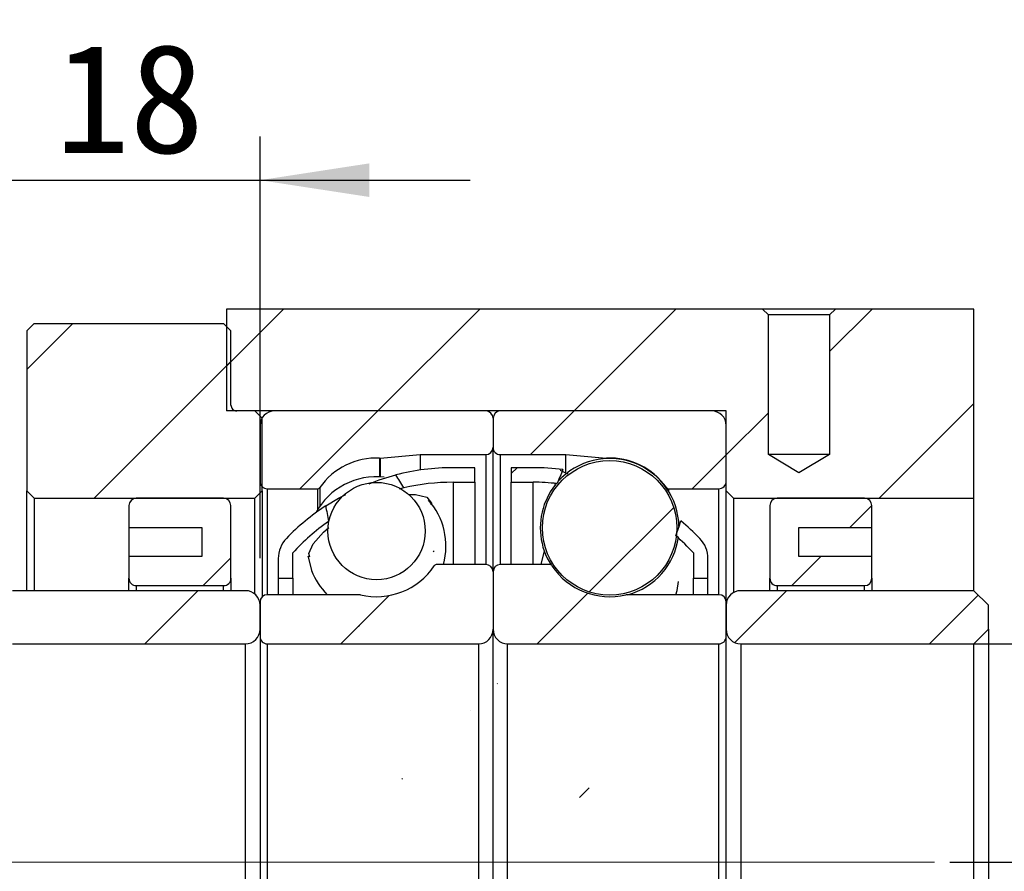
# Model space of a CAD drawing. Header units: millimetres. Extents: x 90 to 845, y 30 to 598.
# Tile 4 of 5: x 735 to 803, y 162 to 221. Entities that reach past the tile are written whole.
import ezdxf

# ---------------------------------------------------------------- set-up
doc = ezdxf.new("R2010")
doc.units = ezdxf.units.MM
doc.header["$LTSCALE"] = 3
doc.linetypes.add('CENTERX2', pattern=[20.319999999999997, 12.7, -2.54, 2.54, -2.54])
doc.layers.add('圖層0', color=7, linetype='Continuous')
doc.styles.add('SLDTEXTSTYLE0', font='MINGLIU.TTC')
doc.styles.get("Standard").update_dxf_attribs({"font": 'MINGLIU.TTC'})
doc.dimstyles.new('SLDDIMSTYLE0', dxfattribs={"dimtxt": 0.18, "dimasz": 7.5, "dimexe": 0, "dimexo": 0.0625, "dimgap": 0, "dimtad": 0, "dimtih": 1, "dimtoh": 1, "dimdec": 0, "dimrnd": 1e-09, "dimzin": 0, "dimdsep": 46, "dimtxsty": 'Standard', "dimsah": 1, "dimcen": 0.09, "dimadec": 0, "dimazin": 0, "dimtfac": 7.5, "dimtdec": 0, "dimtofl": 0, "dimtmove": 0, "dimatfit": 3, "dimfxl": 0, "dimfrac": 2, "dimtolj": 1, "dimtzin": 0, "dimarcsym": 0})
doc.dimstyles.new('SLDDIMSTYLE3', dxfattribs={"dimtxt": 7.5, "dimasz": 7.5, "dimexe": 0, "dimexo": 0.0625, "dimgap": 1.875, "dimtad": 1, "dimrnd": 1e-09, "dimzin": 12, "dimdsep": 46, "dimtxsty": 'SLDTEXTSTYLE0', "dimsah": 1, "dimcen": 0.09, "dimadec": 0, "dimazin": 3, "dimtfac": 1, "dimtofl": 0, "dimtmove": 0, "dimatfit": 3, "dimfxl": 0, "dimfrac": 2, "dimtolj": 1, "dimtzin": 12, "dimarcsym": 0})
doc.dimstyles.new('SLDDIMSTYLE6', dxfattribs={"dimtxt": 7.5, "dimasz": 7.5, "dimexe": 0, "dimexo": 0.0625, "dimgap": 1.875, "dimtad": 1, "dimrnd": 1e-09, "dimzin": 12, "dimdsep": 46, "dimtxsty": 'SLDTEXTSTYLE0', "dimsah": 1, "dimcen": 0.09, "dimadec": 0, "dimazin": 3, "dimtol": 1, "dimtp": 0.02, "dimtm": 0.02, "dimtfac": 1, "dimtmove": 0, "dimatfit": 0, "dimfxl": 0, "dimfrac": 2, "dimtolj": 1, "dimarcsym": 0})
doc.dimstyles.new('SLDDIMSTYLE7', dxfattribs={"dimtxt": 7.5, "dimasz": 7.5, "dimexe": 0, "dimexo": 0.0625, "dimgap": 1.875, "dimtad": 1, "dimrnd": 1e-09, "dimzin": 12, "dimdsep": 46, "dimtxsty": 'SLDTEXTSTYLE0', "dimsah": 1, "dimcen": 0.09, "dimadec": 0, "dimazin": 3, "dimtfac": 1, "dimtmove": 0, "dimatfit": 0, "dimfxl": 0, "dimfrac": 2, "dimtolj": 1, "dimtzin": 12, "dimarcsym": 0})
pattern_1 = [(45, (0, 0), (-6.735192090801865, 6.735192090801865), [])]

# ---------------------------------------------------------------- blocks, each defined once
blk = doc.blocks.new('_D_13')
at = {"layer": '圖層0', "color": 7}
for p, q in [((831.7063774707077, 163.036150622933), (831.7063774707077, 177.4592275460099)), ((799.071284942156, 163.036150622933), (834.7063774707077, 163.036150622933)), ((831.7063774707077, 163.036150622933), (831.7063774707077, 112.036150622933)), ((782.7063774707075, 112.036150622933), (834.7063774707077, 112.036150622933)), ((831.7063774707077, 112.036150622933), (831.7063774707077, 97.61307369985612))]:
    blk.add_line(p, q, dxfattribs=at)
for points in [[(831.7063774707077, 163.036150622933), (832.8602236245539, 170.536150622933), (830.5525313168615, 170.536150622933)], [(831.7063774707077, 112.036150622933), (830.5525313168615, 104.536150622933), (832.8602236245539, 104.536150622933)]]:
    blk.add_solid(points, dxfattribs=at)
at = {"layer": '圖層0', "color": 7, "char_height": 7.5, "attachment_point": 1, "rotation": 90.00000000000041, "style": 'SLDTEXTSTYLE0'}
for s, insert in [(' ±0.02', (822.3405234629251, 130.6375623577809)), ('51', (822.3405234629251, 121.8458958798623))]:
    blk.add_mtext(s, dxfattribs=dict(at, insert=insert))
blk = doc.blocks.new('_D_15')
at = {"layer": '圖層0', "color": 7}
for p, q in [((815.2173124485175, 178.036150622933), (815.2173124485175, 197.9264535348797)), ((786.206377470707, 178.036150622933), (818.2173124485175, 178.036150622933)), ((815.2173124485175, 178.036150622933), (815.2173124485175, 148.036150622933)), ((786.206377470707, 148.036150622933), (818.2173124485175, 148.036150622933))]:
    blk.add_line(p, q, dxfattribs=at)
for points in [[(815.2173124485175, 178.036150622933), (814.0634662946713, 170.536150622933), (816.3711586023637, 170.536150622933)], [(815.2173124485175, 148.036150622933), (816.3711586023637, 155.536150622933), (814.0634662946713, 155.536150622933)]]:
    blk.add_solid(points, dxfattribs=at)
at = {"layer": '圖層0', "color": 7, "char_height": 7.5, "attachment_point": 1, "rotation": 90.00000000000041, "style": 'SLDTEXTSTYLE0'}
for s, insert in [('30', (805.851458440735, 189.1347877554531)), ('%%c', (805.851458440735, 180.2384334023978))]:
    blk.add_mtext(s, dxfattribs=dict(at, insert=insert))
blk = doc.blocks.new('_D_18')
at = {"layer": '圖層0', "color": 7}
for p, q in [((733.706377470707, 183.686150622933), (733.706377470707, 212.8854887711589)), ((751.706377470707, 183.911150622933), (751.706377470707, 212.8854887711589)), ((733.706377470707, 209.8854887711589), (719.28330054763, 209.8854887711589)), ((733.706377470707, 209.8854887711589), (751.706377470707, 209.8854887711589)), ((751.706377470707, 209.8854887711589), (766.1294543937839, 209.8854887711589))]:
    blk.add_line(p, q, dxfattribs=at)
for points in [[(733.706377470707, 209.8854887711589), (726.206377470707, 211.039334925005), (726.206377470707, 208.7316426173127)], [(751.706377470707, 209.8854887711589), (759.206377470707, 208.7316426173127), (759.206377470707, 211.039334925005)]]:
    blk.add_solid(points, dxfattribs=at)
at = {"layer": '圖層0', "color": 7, "insert": (737.6595688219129, 219.2513427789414), "char_height": 7.5, "attachment_point": 1, "style": 'SLDTEXTSTYLE0'}
blk.add_mtext('18', dxfattribs=at)

msp = doc.modelspace()

# ---------------------------------------------------------------- hatches: boundary and pattern name
at = {"linetype": 'Continuous', "lineweight": 18}
h = msp.add_hatch(dxfattribs=at)
h.set_pattern_fill('ANSI31', scale=3, style=0)
h.set_pattern_definition(pattern_1)
edge = h.paths.add_edge_path(flags=0)
edge.add_line((767.706377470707, 191.536150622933), (767.706377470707, 193.536150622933))
edge.add_arc((767.2063774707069, 193.536150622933), 0.5000000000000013, 359.9999999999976, 450.0000000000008)
edge.add_line((767.2063774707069, 194.036150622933), (752.706377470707, 194.036150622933))
edge.add_arc((752.706377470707, 193.036150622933), 0.9999999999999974, 90, 179.9999999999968)
edge.add_line((751.706377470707, 193.0361506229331), (751.706377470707, 189.186150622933))
edge.add_arc((752.2063774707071, 189.186150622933), 0.5000000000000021, 180, 270.0000000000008)
edge.add_line((752.2063774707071, 188.686150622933), (755.6438774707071, 188.686150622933))
edge.add_arc((755.6438774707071, 188.886150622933), 0.1999999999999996, 270.0000000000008, 324.9488632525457)
edge.add_arc((759.7063774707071, 186.036150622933), 4.762500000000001, 87.45248435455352, 144.9488632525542, ccw=False)
edge.add_arc((759.9269501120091, 190.9937462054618), 0.2000000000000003, 267.4524843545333, 275.0000000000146)
edge.add_line((759.9443812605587, 190.7945072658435), (762.7063774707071, 191.036150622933))
edge.add_line((762.7063774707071, 191.036150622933), (767.2063774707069, 191.036150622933))
edge.add_arc((767.2063774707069, 191.536150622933), 0.4999999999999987, 270.0000000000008, 360.0000000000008)
h = msp.add_hatch(dxfattribs=at)
h.set_pattern_fill('ANSI31', scale=3, style=0)
h.set_pattern_definition(pattern_1)
edge = h.paths.add_edge_path(flags=0)
edge.add_line((782.7063774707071, 194.036150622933), (768.206377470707, 194.036150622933))
edge.add_arc((768.206377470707, 193.536150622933), 0.5000000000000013, 90, 180.0000000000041)
edge.add_line((767.706377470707, 193.536150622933), (767.706377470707, 191.5361506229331))
edge.add_arc((768.206377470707, 191.536150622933), 0.4999999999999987, 179.9999999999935, 270.0000000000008)
edge.add_line((768.206377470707, 191.036150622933), (772.706377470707, 191.036150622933))
edge.add_line((772.706377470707, 191.036150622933), (775.4683736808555, 190.7945072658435))
edge.add_arc((775.4858048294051, 190.9937462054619), 0.2000000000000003, 264.9999999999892, 272.5475156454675)
edge.add_arc((775.706377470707, 186.036150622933), 4.762500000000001, 35.05113674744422, 92.54751564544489, ccw=False)
edge.add_arc((779.768877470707, 188.886150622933), 0.1999999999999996, 215.0511367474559, 270.0000000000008)
edge.add_line((779.768877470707, 188.686150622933), (783.206377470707, 188.686150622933))
edge.add_arc((783.206377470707, 189.186150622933), 0.5000000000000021, 270.0000000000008, 360.0000000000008)
edge.add_line((783.7063774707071, 189.186150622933), (783.7063774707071, 193.036150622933))
edge.add_arc((782.7063774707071, 193.036150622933), 0.9999999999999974, 0, 90)
h = msp.add_hatch(dxfattribs=at)
h.set_pattern_fill('ANSI31', scale=3, style=0)
h.set_pattern_definition(pattern_1)
edge = h.paths.add_edge_path(flags=0)
edge.add_arc((775.706377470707, 186.00669576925), 4.618154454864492, 0, 360)
h = msp.add_hatch(dxfattribs=at)
h.set_pattern_fill('ANSI31', scale=3, style=0)
h.set_pattern_definition(pattern_1)
edge = h.paths.add_edge_path(flags=0)
edge.add_arc((764.956377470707, 174.2369238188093), 14.89922680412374, 89.9999999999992, 103.1148389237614, ccw=False)
edge.add_line((764.956377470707, 189.1361506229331), (766.456377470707, 189.136150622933))
edge.add_line((766.456377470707, 189.136150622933), (766.456377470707, 190.136150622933))
edge.add_line((766.456377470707, 190.136150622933), (764.956377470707, 190.136150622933))
edge.add_arc((764.956377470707, 174.2369238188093), 15.89922680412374, 90, 104.3090031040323)
edge.add_ellipse((768.3057250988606, 163.0361506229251), major_axis=(-11.77007495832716, 31.13598591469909), ratio=0.1381945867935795, start_angle=322.5628510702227, end_angle=325.58971024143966, ccw=False)
h = msp.add_hatch(dxfattribs=at)
h.set_pattern_fill('ANSI31', scale=3, style=0)
h.set_pattern_definition(pattern_1)
edge = h.paths.add_edge_path(flags=0)
edge.add_line((768.9563774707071, 190.136150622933), (768.9563774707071, 189.136150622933))
edge.add_line((768.9563774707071, 189.136150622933), (770.4563774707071, 189.136150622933))
edge.add_arc((770.4563774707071, 174.2369238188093), 14.89922680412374, 83.61757040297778, 89.9999999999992, ccw=False)
edge.add_ellipse((767.1070298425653, 163.0361506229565), major_axis=(34.03245479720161, 90.90736567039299), ratio=0.04738905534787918, start_angle=73.76131769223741, end_angle=74.39506297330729, ccw=False)
edge.add_arc((770.4563774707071, 174.2369238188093), 15.89922680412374, 82.65970278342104, 90)
edge.add_line((770.4563774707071, 190.136150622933), (768.9563774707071, 190.136150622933))
h = msp.add_hatch(dxfattribs=at)
h.set_pattern_fill('ANSI31', scale=3, style=0)
h.set_pattern_definition(pattern_1)
edge = h.paths.add_edge_path(flags=0)
edge.add_arc((759.7063774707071, 185.7844481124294), 3.341623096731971, 0, 360)
h = msp.add_hatch(dxfattribs=at)
h.set_pattern_fill('ANSI31', scale=3, style=0)
h.set_pattern_definition(pattern_1)
edge = h.paths.add_edge_path(flags=0)
edge.add_ellipse((768.3057250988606, 163.0361506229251), major_axis=(-11.77007495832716, 31.13598591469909), ratio=0.1381945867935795, start_angle=35.27624249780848, end_angle=38.36657263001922, ccw=False)
edge.add_arc((764.956377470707, 174.2369238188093), 15.89922680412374, 123.3664146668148, 136.0102846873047)
edge.add_arc((754.956377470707, 183.8903432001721), 2.000000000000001, 136.0102846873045, 180)
edge.add_line((752.956377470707, 183.8903432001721), (752.956377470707, 182.536150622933))
edge.add_line((752.956377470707, 182.536150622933), (753.9563774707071, 182.536150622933))
edge.add_line((753.9563774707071, 182.536150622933), (753.9563774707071, 184.286150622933))
edge.add_arc((764.956377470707, 174.2369238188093), 14.89922680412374, 125.0184220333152, 137.5862369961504, ccw=False)
h = msp.add_hatch(dxfattribs=at)
h.set_pattern_fill('ANSI31', scale=3, style=0)
h.set_pattern_definition(pattern_1)
edge = h.paths.add_edge_path(flags=0)
edge.add_arc((780.4563774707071, 183.8903432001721), 2.000000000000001, 0, 43.98971531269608)
edge.add_arc((770.4563774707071, 174.2369238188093), 15.89922680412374, 43.98971531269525, 50.33578235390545)
edge.add_ellipse((767.1070298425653, 163.0361506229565), major_axis=(34.03245479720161, 90.90736567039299), ratio=0.04738905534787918, start_angle=285.3014834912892, end_angle=285.9561639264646, ccw=False)
edge.add_arc((770.4563774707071, 174.2369238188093), 14.89922680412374, 42.413763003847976, 48.937422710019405, ccw=False)
edge.add_line((781.456377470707, 184.286150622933), (781.456377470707, 182.536150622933))
edge.add_line((781.456377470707, 182.536150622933), (782.4563774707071, 182.536150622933))
edge.add_line((782.4563774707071, 182.536150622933), (782.4563774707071, 183.8903432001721))
h = msp.add_hatch(dxfattribs=at)
h.set_pattern_fill('ANSI31', scale=3, style=0)
h.set_pattern_definition(pattern_1)
edge = h.paths.add_edge_path(flags=0)
edge.add_line((751.706377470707, 180.911150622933), (751.706377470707, 178.536150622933))
edge.add_arc((752.2063774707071, 178.536150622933), 0.5, 180, 270.0000000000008)
edge.add_line((752.2063774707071, 178.036150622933), (766.706377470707, 178.036150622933))
edge.add_arc((766.706377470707, 179.036150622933), 1.000000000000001, 270.0000000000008, 360.0000000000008)
edge.add_line((767.706377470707, 179.036150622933), (767.706377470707, 182.986150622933))
edge.add_arc((767.2063774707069, 182.986150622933), 0.5000000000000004, 0, 90)
edge.add_line((767.2063774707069, 183.4861506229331), (763.8372255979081, 183.486150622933))
edge.add_arc((763.8372255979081, 183.286150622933), 0.2, 90, 146.3473863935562)
edge.add_arc((759.7063774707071, 186.036150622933), 4.762499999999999, 256.480935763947, 326.3473863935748, ccw=False)
edge.add_arc((758.5462993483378, 181.211150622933), 0.1999999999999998, 76.48093576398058, 90)
edge.add_line((758.5462993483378, 181.411150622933), (752.2063774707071, 181.411150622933))
edge.add_arc((752.2063774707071, 180.911150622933), 0.5000000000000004, 90, 180)
h = msp.add_hatch(dxfattribs=at)
h.set_pattern_fill('ANSI31', scale=3, style=0)
h.set_pattern_definition(pattern_1)
edge = h.paths.add_edge_path(flags=0)
edge.add_line((768.7063774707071, 178.036150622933), (783.206377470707, 178.036150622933))
edge.add_arc((783.206377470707, 178.536150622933), 0.5, 270.0000000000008, 360.0000000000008)
edge.add_line((783.7063774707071, 178.536150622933), (783.7063774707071, 180.911150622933))
edge.add_arc((783.206377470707, 180.911150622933), 0.5000000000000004, 3.256887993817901e-12, 90)
edge.add_line((783.206377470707, 181.411150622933), (776.8664555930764, 181.411150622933))
edge.add_arc((776.8664555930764, 181.211150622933), 0.1999999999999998, 90, 103.5190642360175)
edge.add_arc((775.706377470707, 186.036150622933), 4.762499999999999, 213.6526136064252, 283.519064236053, ccw=False)
edge.add_arc((771.5755293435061, 183.286150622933), 0.2, 33.65261360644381, 90)
edge.add_line((771.5755293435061, 183.486150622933), (768.206377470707, 183.486150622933))
edge.add_arc((768.206377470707, 182.986150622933), 0.5000000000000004, 90, 180)
edge.add_line((767.706377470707, 182.986150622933), (767.706377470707, 179.036150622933))
edge.add_arc((768.7063774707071, 179.036150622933), 1.000000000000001, 180, 270.0000000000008)
h = msp.add_hatch(dxfattribs=at)
h.set_pattern_fill('ANSI31', scale=3, style=0)
h.set_pattern_definition(pattern_1)
edge = h.paths.add_edge_path(flags=0)
edge.add_line((733.706377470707, 179.036150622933), (734.706377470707, 178.036150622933))
edge.add_line((734.706377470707, 178.036150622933), (750.7063774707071, 178.036150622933))
edge.add_arc((750.7063774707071, 179.036150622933), 1, 270.0000000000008, 360.0000000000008)
edge.add_line((751.706377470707, 179.036150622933), (751.706377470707, 180.686150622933))
edge.add_arc((750.7063774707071, 180.686150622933), 1, 0, 90)
edge.add_line((750.7063774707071, 181.686150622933), (734.706377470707, 181.686150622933))
edge.add_line((734.706377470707, 181.686150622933), (733.706377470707, 180.686150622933))
edge.add_line((733.706377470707, 180.686150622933), (733.706377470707, 179.036150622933))
h = msp.add_hatch(dxfattribs=at)
h.set_pattern_fill('ANSI31', scale=3, style=0)
h.set_pattern_definition(pattern_1)
edge = h.paths.add_edge_path(flags=0)
edge.add_line((800.7063774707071, 178.036150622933), (801.7063774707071, 179.036150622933))
edge.add_line((801.7063774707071, 179.036150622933), (801.7063774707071, 180.686150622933))
edge.add_line((801.7063774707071, 180.686150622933), (800.7063774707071, 181.686150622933))
edge.add_line((800.7063774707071, 181.686150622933), (784.706377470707, 181.686150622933))
edge.add_arc((784.706377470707, 180.686150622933), 1, 90, 180)
edge.add_line((783.7063774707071, 180.686150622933), (783.7063774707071, 179.036150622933))
edge.add_arc((784.706377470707, 179.036150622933), 1, 180, 270.0000000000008)
edge.add_line((784.706377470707, 178.036150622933), (800.7063774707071, 178.036150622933))
at = {"layer": '圖層0', "linetype": 'Continuous', "lineweight": 18}
h = msp.add_hatch(dxfattribs=at)
h.set_pattern_fill('ANSI31', color=256, scale=3, style=0)
h.set_pattern_definition(pattern_1)
h.paths.add_polyline_path([(783.7063774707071, 188.5361506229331), (784.2063774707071, 188.036150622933), (800.7063774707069, 188.036150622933), (800.7063774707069, 201.036150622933), (791.206377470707, 201.036150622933), (790.806377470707, 200.636150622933), (790.806377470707, 191.036150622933), (788.7063774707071, 189.7743433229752), (786.6063774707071, 191.036150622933), (786.6063774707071, 200.636150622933), (786.206377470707, 201.036150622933), (749.4063774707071, 201.036150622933), (749.4063774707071, 194.036150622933), (783.7063774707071, 194.036150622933)], flags=0)
h = msp.add_hatch(dxfattribs=at)
h.set_pattern_fill('ANSI31', color=256, scale=3, style=0)
h.set_pattern_definition(pattern_1)
edge = h.paths.add_edge_path(flags=0)
edge.add_line((735.7063774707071, 188.536150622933), (736.206377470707, 188.036150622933))
edge.add_line((736.206377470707, 188.036150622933), (751.356377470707, 188.036150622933))
edge.add_line((751.356377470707, 188.036150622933), (751.856377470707, 188.536150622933))
edge.add_line((751.856377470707, 188.536150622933), (751.856377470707, 193.536150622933))
edge.add_line((751.856377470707, 193.536150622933), (751.356377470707, 194.036150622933))
edge.add_line((751.356377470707, 194.036150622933), (750.106377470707, 194.036150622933))
edge.add_arc((750.106377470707, 194.436150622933), 0.4, 180, 270, ccw=False)
edge.add_line((749.706377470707, 194.436150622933), (749.706377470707, 199.536150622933))
edge.add_line((749.706377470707, 199.536150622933), (749.206377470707, 200.036150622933))
edge.add_line((749.206377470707, 200.036150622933), (736.206377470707, 200.036150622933))
edge.add_line((736.206377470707, 200.036150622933), (735.7063774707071, 199.536150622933))
edge.add_line((735.7063774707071, 199.536150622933), (735.7063774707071, 188.536150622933))
h = msp.add_hatch(dxfattribs=at)
h.set_pattern_fill('ANSI31', color=256, scale=3, style=0)
h.set_pattern_definition(pattern_1)
edge = h.paths.add_edge_path(flags=0)
edge.add_line((747.7063774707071, 186.0361506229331), (747.7063774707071, 184.036150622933))
edge.add_line((747.7063774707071, 184.036150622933), (742.7063774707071, 184.036150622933))
edge.add_line((742.7063774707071, 184.036150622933), (742.7063774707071, 182.536150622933))
edge.add_arc((743.2063774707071, 182.536150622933), 0.5, 180, 270.0000000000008)
edge.add_line((743.2063774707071, 182.0361506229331), (749.2063774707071, 182.0361506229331))
edge.add_arc((749.2063774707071, 182.536150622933), 0.5, 270.0000000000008, 360.0000000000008)
edge.add_line((749.706377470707, 182.536150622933), (749.706377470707, 187.5361506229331))
edge.add_arc((749.2063774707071, 187.5361506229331), 0.5, 0, 90)
edge.add_line((749.2063774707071, 188.0361506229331), (743.2063774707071, 188.0361506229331))
edge.add_arc((743.2063774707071, 187.5361506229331), 0.5, 90, 180)
edge.add_line((742.7063774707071, 187.5361506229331), (742.7063774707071, 186.0361506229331))
edge.add_line((742.7063774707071, 186.0361506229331), (747.7063774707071, 186.0361506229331))
h = msp.add_hatch(dxfattribs=at)
h.set_pattern_fill('ANSI31', color=256, scale=3, style=0)
h.set_pattern_definition(pattern_1)
edge = h.paths.add_edge_path(flags=0)
edge.add_line((793.706377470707, 182.536150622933), (793.706377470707, 184.036150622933))
edge.add_line((793.706377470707, 184.036150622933), (788.7063774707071, 184.036150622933))
edge.add_line((788.7063774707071, 184.036150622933), (788.7063774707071, 186.036150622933))
edge.add_line((788.7063774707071, 186.036150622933), (793.706377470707, 186.036150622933))
edge.add_line((793.706377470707, 186.036150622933), (793.706377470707, 187.536150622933))
edge.add_arc((793.2063774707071, 187.536150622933), 0.5, 0, 90)
edge.add_line((793.2063774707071, 188.036150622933), (787.2063774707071, 188.036150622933))
edge.add_arc((787.2063774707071, 187.536150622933), 0.5, 90, 180)
edge.add_line((786.7063774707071, 187.536150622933), (786.7063774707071, 182.536150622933))
edge.add_arc((787.2063774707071, 182.536150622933), 0.5, 180, 270.0000000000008)
edge.add_line((787.2063774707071, 182.036150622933), (793.2063774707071, 182.036150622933))
edge.add_arc((793.2063774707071, 182.536150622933), 0.5, 270.0000000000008, 360.0000000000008)

# ---------------------------------------------------------------- linework, layer by layer
at = {"color": 7, "linetype": 'Continuous', "lineweight": 25}
for p, q in [((749.4063822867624, 201.0361494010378), (749.4063822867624, 194.0361501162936)), ((786.2063793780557, 201.0361494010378), (749.4063822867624, 201.0361494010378)), ((786.6063712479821, 200.6361500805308), (786.2063793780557, 201.0361494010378)), ((791.2063746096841, 201.0361494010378), (786.2063793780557, 201.0361494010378)), ((791.2063746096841, 201.0361494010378), (790.8063827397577, 200.6361500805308)), ((800.7063715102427, 201.0361494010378), (791.2063746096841, 201.0361494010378)), ((800.7063715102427, 188.036150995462), (800.7063715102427, 201.0361494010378)), ((786.6063712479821, 191.0361514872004), (786.6063712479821, 200.6361500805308)), ((790.8063827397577, 200.6361500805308), (786.6063712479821, 200.6361500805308)), ((790.8063827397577, 200.6361500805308), (790.8063827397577, 191.0361514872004)), ((735.7063738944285, 199.5361500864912), (736.206382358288, 200.0361510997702)), ((735.7063738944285, 199.5361500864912), (735.7063738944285, 188.5361501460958)), ((736.206382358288, 200.0361510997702), (749.2063789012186, 200.0361510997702)), ((749.2063789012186, 200.0361510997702), (749.7063724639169, 199.5361500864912)), ((749.7063724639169, 194.4361494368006), (749.7063724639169, 199.5361500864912)), ((783.7063817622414, 194.0361501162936), (749.4063822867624, 194.0361501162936)), ((751.3563780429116, 194.0361501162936), (750.1063792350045, 194.0361501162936)), ((751.3563780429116, 194.0361501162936), (751.8563716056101, 193.5361509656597)), ((767.2063706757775, 194.0361501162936), (752.7063785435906, 194.0361501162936)), ((782.7063797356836, 194.0361501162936), (768.2063727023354, 194.0361501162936)), ((783.7063817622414, 188.5361501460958), (783.7063817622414, 194.0361501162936)), ((751.8563716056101, 188.5361501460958), (751.8563716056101, 193.5361509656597)), ((767.7063791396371, 193.5361509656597), (767.7063791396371, 191.5361506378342)), ((751.7063765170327, 193.0361499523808), (751.7063765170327, 189.1861499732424)), ((783.7063817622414, 189.1861499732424), (783.7063817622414, 193.0361499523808)), ((767.7063791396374, 182.9861511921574), (767.7063791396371, 191.5361506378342)), ((759.944379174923, 190.7945068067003), (762.7063839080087, 191.0361514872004)), ((762.7063839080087, 191.0361514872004), (762.7063839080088, 189.9761387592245)), ((762.7063839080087, 191.0361514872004), (767.2063706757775, 191.0361514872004)), ((768.2063727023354, 191.0361514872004), (772.7063743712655, 191.0361514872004)), ((772.7063743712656, 189.8249906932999), (772.7063743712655, 191.0361514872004)), ((772.7063743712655, 191.0361514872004), (775.4683791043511, 190.7945068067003)), ((788.7063769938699, 189.7743435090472), (786.6063712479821, 191.0361514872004)), ((790.8063827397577, 191.0361514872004), (786.6063712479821, 191.0361514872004)), ((790.8063827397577, 191.0361514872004), (788.7063769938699, 189.7743435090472)), ((766.45638033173, 190.1361511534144), (764.9563847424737, 190.1361511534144)), ((766.45638033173, 189.1361509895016), (766.45638033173, 190.1361511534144)), ((770.4563735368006, 190.1361511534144), (768.9563779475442, 190.1361511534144)), ((768.9563779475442, 190.1361511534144), (768.9563779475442, 189.1361509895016)), ((752.2063700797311, 188.6861508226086), (755.6438742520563, 188.6861508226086)), ((761.5756837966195, 188.7475380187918), (761.2681834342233, 188.6709479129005)), ((764.9563847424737, 189.1361509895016), (766.45638033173, 189.1361509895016)), ((766.45638033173, 189.1361509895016), (766.4563803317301, 183.4861503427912)), ((768.9563779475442, 189.1361509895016), (770.4563735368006, 189.1361509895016)), ((768.9563779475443, 183.4861503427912), (768.9563779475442, 189.1361509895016)), ((779.768884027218, 188.6861508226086), (783.2063732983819, 188.6861508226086)), ((736.206382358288, 188.036150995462), (735.7063738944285, 188.5361501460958)), ((735.7063738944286, 181.6861515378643), (735.7063738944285, 188.5361501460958)), ((736.206382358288, 188.036150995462), (751.3563780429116, 188.036150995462)), ((736.206382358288, 188.036150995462), (736.2063823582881, 181.6861515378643)), ((749.2063789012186, 188.036150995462), (743.2063816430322, 188.036150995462)), ((751.8563716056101, 188.5361501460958), (751.3563780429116, 188.036150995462)), ((751.3563780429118, 181.4460845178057), (751.3563780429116, 188.036150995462)), ((751.8563716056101, 188.5361501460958), (751.8563716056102, 181.2682223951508)), ((784.2063753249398, 188.036150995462), (783.7063817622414, 188.5361501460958)), ((783.7063817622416, 180.9111514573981), (783.7063817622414, 188.5361501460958)), ((784.2063753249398, 188.036150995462), (800.7063715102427, 188.036150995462)), ((784.2063753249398, 188.036150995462), (784.20637532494, 181.5521751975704)), ((793.2063786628, 188.036150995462), (787.2063814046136, 188.036150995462)), ((800.7063715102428, 181.6861515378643), (800.7063715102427, 188.036150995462)), ((742.7063731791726, 187.5361499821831), (742.7063731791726, 186.0361506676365)), ((749.7063724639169, 182.5361510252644), (749.7063724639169, 187.5361499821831)), ((786.706372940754, 187.5361499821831), (786.706372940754, 182.5361510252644)), ((793.7063722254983, 186.0361506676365), (793.7063722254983, 187.5361499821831)), ((742.7063731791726, 186.0361506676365), (747.7063833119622, 186.0361506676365)), ((742.7063731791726, 186.0361506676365), (742.7063731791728, 184.036150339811)), ((747.7063833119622, 186.0361506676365), (747.7063833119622, 184.036150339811)), ((788.7063769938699, 186.0361506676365), (793.7063722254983, 186.0361506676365)), ((788.7063769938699, 184.036150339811), (788.7063769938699, 186.0361506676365)), ((793.7063722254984, 184.036150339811), (793.7063722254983, 186.0361506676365)), ((747.7063833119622, 184.036150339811), (742.7063731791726, 184.036150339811)), ((742.7063731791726, 184.036150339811), (742.7063731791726, 182.5361510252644)), ((752.9563753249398, 183.8903424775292), (752.9563753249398, 182.5361510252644)), ((753.9563773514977, 182.5361510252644), (753.9563773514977, 184.2861508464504)), ((781.4563809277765, 184.2861508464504), (781.4563809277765, 182.5361510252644)), ((782.4563829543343, 182.5361510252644), (782.4563829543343, 183.8903424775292)), ((793.7063722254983, 184.036150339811), (788.7063769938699, 184.036150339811)), ((793.7063722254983, 182.5361510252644), (793.7063722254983, 184.036150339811)), ((767.2063706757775, 183.4861503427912), (763.8372330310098, 183.4861503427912)), ((771.5755252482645, 183.4861503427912), (768.2063727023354, 183.4861503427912)), ((742.7063731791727, 181.6861515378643), (742.7063731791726, 182.5361510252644)), ((749.7063724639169, 182.5361510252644), (749.706372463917, 181.6861515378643)), ((752.9563753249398, 182.5361510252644), (753.9563773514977, 182.5361510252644)), ((752.9563753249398, 182.5361510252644), (752.9563753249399, 181.4111506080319)), ((753.9563773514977, 182.5361510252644), (753.9563773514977, 181.4111506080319)), ((767.7063791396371, 182.9861511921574), (767.7063791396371, 179.0361513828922)), ((781.4563809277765, 182.5361510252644), (782.4563829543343, 182.5361510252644)), ((781.4563809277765, 181.4111506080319), (781.4563809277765, 182.5361510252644)), ((782.4563829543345, 181.4111506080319), (782.4563829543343, 182.5361510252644)), ((786.706372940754, 181.6861515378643), (786.706372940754, 182.5361510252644)), ((793.7063722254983, 182.5361510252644), (793.7063722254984, 181.6861515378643)), ((743.2063816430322, 182.0361500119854), (749.2063789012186, 182.0361500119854)), ((787.2063814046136, 182.0361500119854), (793.2063786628, 182.0361500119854)), ((750.7063744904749, 181.6861515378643), (734.7063718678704, 181.6861515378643)), ((758.5462926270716, 181.4111506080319), (752.2063700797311, 181.4111506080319)), ((783.2063732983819, 181.4111506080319), (776.8664507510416, 181.4111506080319)), ((800.7063715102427, 181.6861515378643), (784.7063837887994, 181.6861515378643)), ((800.7063715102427, 181.6861515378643), (801.7063735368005, 180.6861513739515)), ((751.7063765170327, 180.9111514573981), (751.7063765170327, 178.5361503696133)), ((751.7063765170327, 179.0361513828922), (751.7063765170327, 180.6861513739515)), ((783.7063817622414, 178.5361503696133), (783.7063817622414, 180.9111514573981)), ((783.7063817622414, 180.6861513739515), (783.7063817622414, 179.0361513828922)), ((801.7063735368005, 179.0361513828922), (801.7063735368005, 180.6861513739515)), ((751.7063765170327, 178.5361503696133), (751.7063765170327, 147.5361508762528)), ((767.7063791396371, 147.0361498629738), (767.7063791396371, 179.0361513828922)), ((783.7063817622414, 147.5361508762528), (783.7063817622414, 178.5361503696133)), ((801.7063735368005, 179.0361513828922), (800.7063715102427, 178.0361502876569)), ((801.7063735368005, 179.0361513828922), (801.7063735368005, 147.0361498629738)), ((734.7063718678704, 178.0361502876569), (750.7063744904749, 178.0361502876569)), ((750.7063744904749, 148.0361509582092), (750.7063744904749, 178.0361502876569)), ((752.2063700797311, 178.0361502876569), (752.2063700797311, 148.0361509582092)), ((752.2063700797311, 178.0361502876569), (766.7063771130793, 178.0361502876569)), ((766.7063771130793, 178.0361502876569), (766.7063771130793, 148.0361509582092)), ((768.706381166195, 148.0361509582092), (768.706381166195, 178.0361502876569)), ((768.706381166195, 178.0361502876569), (783.2063732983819, 178.0361502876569)), ((783.2063732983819, 148.0361509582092), (783.2063732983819, 178.0361502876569)), ((784.7063837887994, 178.0361502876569), (784.7063837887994, 148.0361509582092)), ((784.7063837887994, 178.0361502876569), (800.7063715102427, 178.0361502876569)), ((800.7063715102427, 148.0361509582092), (800.7063715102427, 178.0361502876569))]:
    msp.add_line(p, q, dxfattribs=at)
at = {"color": 8, "linetype": 'Continuous', "lineweight": 25}
for p, q in [((759.9180637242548, 190.7939442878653), (759.9180637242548, 189.513537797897)), ((759.944379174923, 190.7945068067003), (759.9443791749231, 189.5122954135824)), ((767.2063706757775, 191.0361514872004), (767.2063706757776, 183.4861503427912)), ((768.2063727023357, 183.4861503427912), (768.2063727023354, 191.0361514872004)), ((775.4683791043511, 190.7632441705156), (775.4683791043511, 190.7945068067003)), ((775.4946945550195, 190.7644884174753), (775.4946945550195, 190.7939442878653)), ((752.2063700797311, 188.6861508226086), (752.2063700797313, 181.4111506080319)), ((755.6438742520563, 188.6861508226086), (755.6438742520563, 187.2412038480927)), ((755.8076082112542, 188.7712886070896), (755.8076082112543, 187.4908839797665)), ((764.9563847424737, 189.1361509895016), (764.9563847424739, 183.4861503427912)), ((770.4563735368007, 183.4861503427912), (770.4563735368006, 189.1361509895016)), ((779.60515006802, 188.7418345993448), (779.60515006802, 188.7712886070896)), ((779.768884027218, 188.4921526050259), (779.768884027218, 188.6861508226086)), ((783.206373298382, 181.4111506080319), (783.2063732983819, 188.6861508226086)), ((743.2063816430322, 182.0361500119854), (743.2063816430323, 181.6861515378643)), ((749.2063789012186, 181.6861515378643), (749.2063789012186, 182.0361500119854)), ((787.2063814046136, 182.0361500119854), (787.2063814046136, 181.6861515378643)), ((793.2063786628, 181.6861515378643), (793.2063786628, 182.0361500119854))]:
    msp.add_line(p, q, dxfattribs=at)
at = {"color": 7, "linetype": 'Continuous', "lineweight": 25, "flags": 128}
for points in [[(772.3415045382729, 189.9839879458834), (772.3035959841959, 189.9721918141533), (772.6701943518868, 189.7872739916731), (772.8408722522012, 189.7198406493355)], [(759.1926602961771, 189.0256328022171), (759.8903922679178, 189.3011515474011), (761.0268591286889, 189.6429078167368)], [(771.9935326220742, 188.9893484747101), (771.6305254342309, 188.4701920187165), (771.2180612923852, 187.5993011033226)], [(771.9366548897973, 189.0315485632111), (771.9292043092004, 189.0364640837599), (772.1126376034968, 189.0438066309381)], [(756.2119363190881, 187.5154876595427), (757.0978252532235, 188.0527862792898), (757.5975952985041, 188.3032170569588)], [(761.8871329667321, 188.2852406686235), (762.3678146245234, 188.3041968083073), (763.1515262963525, 188.1000024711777), (763.4793071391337, 187.6929437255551), (763.4381203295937, 187.5606102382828)], [(755.1299332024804, 183.9894351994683), (755.056559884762, 184.2311655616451), (755.358740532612, 184.8964521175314), (756.0629843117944, 185.7177854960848), (756.4347235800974, 186.0207596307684)], [(754.9913226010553, 184.0852086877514), (755.00199183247, 184.0140612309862), (755.2475778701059, 183.0822562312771)], [(771.2157069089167, 184.4207418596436), (770.9895817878, 183.4929937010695), (770.9886281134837, 183.4861503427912)], [(780.2511154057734, 181.4111506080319), (780.3323863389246, 181.7027681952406), (780.4397343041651, 182.3086773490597)]]:
    msp.add_lwpolyline(points, dxfattribs=at)
at = {"color": 7, "linetype": 'Continuous', "lineweight": 25}
for centre, radius in [((775.706377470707, 186.00669576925), 4.618154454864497), ((759.7063774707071, 185.7844481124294), 3.34162309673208)]:
    msp.add_circle(centre, radius, dxfattribs=at)
for centre, radius, start, end in [((750.106377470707, 194.436150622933), 0.3999999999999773, 180, 270.0000000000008), ((752.706377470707, 193.036150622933), 1.000000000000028, 90, 179.9999999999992), ((767.2063774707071, 193.536150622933), 0.5000000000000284, 4.087394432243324e-10, 90), ((768.206377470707, 193.536150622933), 0.5000000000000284, 90, 179.9999999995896), ((782.7063774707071, 193.036150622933), 1.000000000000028, 8.142219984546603e-13, 90), ((767.2063774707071, 191.536150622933), 0.4999999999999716, 270.0000000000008, 0), ((768.206377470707, 191.536150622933), 0.5, 180, 270.0000000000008), ((759.7063774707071, 186.036150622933), 4.762500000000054, 87.4524843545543, 144.9488632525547), ((759.9269501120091, 190.9937462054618), 0.1999999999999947, 267.4524843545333, 275.0000000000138), ((775.706377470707, 186.00669576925), 4.762500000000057, 1.071226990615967, 137.8805801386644), ((775.4858048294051, 190.9937462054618), 0.2000000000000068, 264.9999999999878, 272.5475156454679), ((775.706377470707, 186.036150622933), 4.762500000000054, 35.05113674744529, 92.54751564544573), ((764.956377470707, 174.2369238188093), 15.89922680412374, 90, 104.3090031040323), ((770.4563774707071, 174.2369238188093), 15.89922680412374, 82.65970278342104, 90), ((759.7063774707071, 184.7557454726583), 4.762500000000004, 83.72914979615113, 151.372900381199), ((752.2063774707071, 189.186150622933), 0.5000000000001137, 179.9999999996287, 270.0000000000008), ((755.6438774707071, 188.886150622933), 0.1999999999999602, 270.0000000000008, 324.9488632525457), ((764.956377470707, 174.2369238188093), 14.89922680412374, 90, 103.1148389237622), ((770.4563774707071, 174.2369238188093), 14.89922680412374, 83.61757040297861, 90), ((779.768877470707, 188.886150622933), 0.1999999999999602, 215.0511367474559, 270.0000000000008), ((783.206377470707, 189.186150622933), 0.5000000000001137, 270.0000000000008, 4.461936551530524e-10), ((743.2063774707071, 187.536150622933), 0.5000000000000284, 90, 179.9999999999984), ((749.2063774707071, 187.536150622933), 0.5000000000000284, 0, 90), ((759.7063774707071, 184.7557454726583), 4.762500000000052, 344.5390473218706, 41.55839258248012), ((787.2063774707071, 187.536150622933), 0.5, 90, 180), ((793.2063774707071, 187.536150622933), 0.5, 1.628443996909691e-12, 90), ((764.956377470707, 174.2369238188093), 15.89922680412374, 123.3664146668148, 136.0102846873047), ((775.706377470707, 186.00669576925), 4.762500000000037, 160.4636258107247, 212.4360411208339), ((764.956377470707, 174.2369238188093), 14.89922680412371, 125.018422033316, 137.5862369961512), ((770.4563774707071, 174.2369238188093), 15.89922680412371, 43.98971531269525, 50.33578235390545), ((754.956377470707, 183.8903432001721), 2, 136.0102846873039, 179.9999999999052), ((775.706377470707, 186.00669576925), 4.762500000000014, 285.2158640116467, 352.4735611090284), ((770.4563774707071, 174.2369238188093), 14.89922680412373, 42.4137630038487, 48.93742271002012), ((780.4563774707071, 183.8903432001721), 2, 1.099199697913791e-10, 43.98971531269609), ((759.7063774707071, 186.036150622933), 4.762500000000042, 256.4809357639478, 326.3473863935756), ((763.8372255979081, 183.286150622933), 0.1999999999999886, 90, 146.3473863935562), ((767.2063774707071, 182.986150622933), 0.5, 4.087394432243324e-10, 90), ((768.206377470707, 182.986150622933), 0.5, 90, 179.9999999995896), ((771.5755293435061, 183.286150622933), 0.1999999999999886, 33.65261360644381, 90), ((775.706377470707, 186.036150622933), 4.762500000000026, 213.6526136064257, 283.5190642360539), ((743.2063774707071, 182.536150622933), 0.5, 179.9999999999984, 270.0000000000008), ((749.2063774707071, 182.536150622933), 0.5, 270.0000000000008, 3.647714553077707e-10), ((759.7063774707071, 184.7557454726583), 4.762500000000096, 200.572286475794, 224.6099854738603), ((787.2063774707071, 182.536150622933), 0.5000000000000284, 179.9999999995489, 270.0000000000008), ((793.2063774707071, 182.536150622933), 0.5, 270.0000000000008, 0), ((750.7063774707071, 180.686150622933), 1.000000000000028, 8.142219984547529e-13, 90), ((752.2063774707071, 180.911150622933), 0.5000000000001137, 90, 179.9999999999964), ((758.5462993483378, 181.211150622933), 0.2000000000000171, 76.48093576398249, 90), ((776.8664555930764, 181.211150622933), 0.2000000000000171, 90, 103.5190642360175), ((783.206377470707, 180.911150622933), 0.5000000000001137, 0, 90), ((784.706377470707, 180.686150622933), 1.000000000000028, 90, 179.9999999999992), ((750.7063774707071, 179.036150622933), 0.9999999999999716, 270.0000000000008, 1.831999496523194e-10), ((752.2063774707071, 178.536150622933), 0.5000000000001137, 179.9999999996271, 270.0000000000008), ((766.706377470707, 179.036150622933), 1, 270.0000000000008, 0), ((768.7063774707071, 179.036150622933), 1.000000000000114, 180, 270.0000000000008), ((783.206377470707, 178.536150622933), 0.5000000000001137, 270.0000000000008, 4.461936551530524e-10), ((784.706377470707, 179.036150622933), 1, 179.9999999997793, 270.0000000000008)]:
    msp.add_arc(centre, radius, start, end, dxfattribs=at)
for centre, major_axis, ratio, start_param, end_param in [((767.1070298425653, 163.0361506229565), (34.03245479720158, 90.90736567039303), 0.04738905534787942, 1.28737785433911, 1.298438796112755), ((768.3057250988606, 163.0361506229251), (-11.7700749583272, 31.13598591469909), 0.1381945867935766, 5.629783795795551, 5.682612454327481), ((768.3057250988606, 163.0361506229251), (-11.7700749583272, 31.13598591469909), 0.1381945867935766, 0.6156865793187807, 0.6696230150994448), ((767.1070298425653, 163.0361506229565), (34.03245479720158, 90.90736567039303), 0.04738905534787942, 4.979450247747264, 4.990876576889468)]:
    msp.add_ellipse(centre, major_axis=major_axis, ratio=ratio, start_param=start_param, end_param=end_param, dxfattribs=at)
at = {"layer": '圖層0', "color": 7, "linetype": 'CENTERX2', "lineweight": 18, "ltscale": 1.666666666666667}
msp.add_line((798.0184017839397, 163.036150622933), (567.985054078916, 163.036150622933), dxfattribs=at)

# ---------------------------------------------------------------- dimensions: what is measured, and where the dimension line sits
at = {"layer": '圖層0', "color": 7}
dim = msp.add_linear_dim(base=(751.706377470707, 209.8854887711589), p1=(733.706377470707, 180.686150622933), p2=(751.706377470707, 180.911150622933), dimstyle='SLDDIMSTYLE7', dxfattribs=at)
dim.commit()
dim.dimension.update_dxf_attribs({"geometry": '_D_18', "text_midpoint": (742.0554020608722, 209.8854887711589), "dimtype": 160})
dim = msp.add_linear_dim(base=(815.2173124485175, 148.036150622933), p1=(783.206377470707, 178.036150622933), p2=(783.206377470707, 148.036150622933), angle=90.0000000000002, text='%%c<>', dimstyle='SLDDIMSTYLE3', dxfattribs=at)
dim.commit()
dim.dimension.update_dxf_attribs({"geometry": '_D_15', "text_midpoint": (815.2173124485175, 189.0824434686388), "dimtype": 160})
dim = msp.add_linear_dim(base=(831.7063774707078, 112.036150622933), p1=(796.071284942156, 163.036150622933), p2=(779.7063774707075, 112.036150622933), angle=90.0000000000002, dimstyle='SLDDIMSTYLE6', dxfattribs=at)
dim.commit()
dim.dimension.update_dxf_attribs({"geometry": '_D_13', "text_midpoint": (831.7063774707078, 137.5281880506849), "dimtype": 160})

# ---------------------------------------------------------------- leaders
msp.add_leader([(831.5639143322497, 163.9339792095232), (831.3673005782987, 278.1822916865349), (719.1696430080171, 278.1822916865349)], dimstyle='SLDDIMSTYLE0', dxfattribs=at)

doc.saveas('drawing.dxf')
